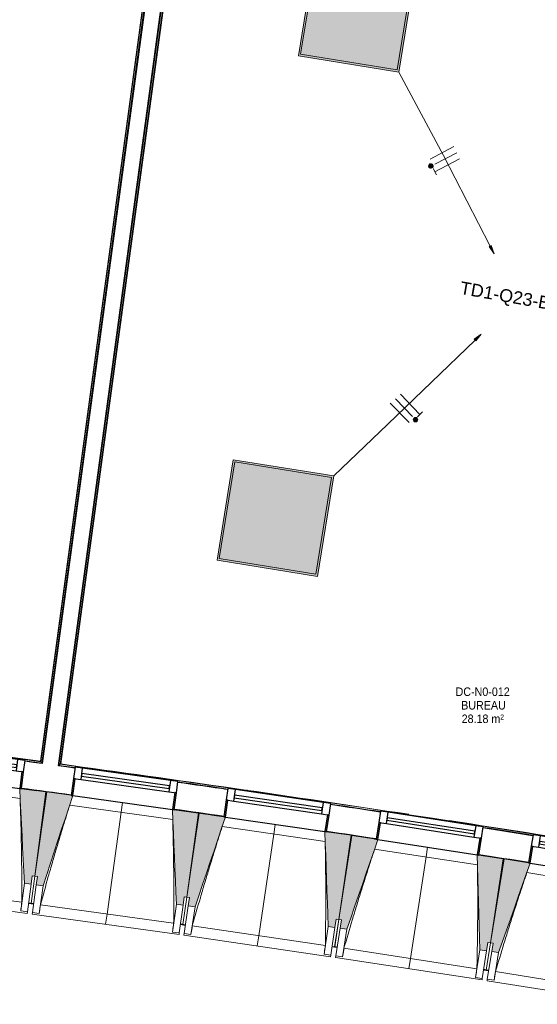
# Model space of a CAD drawing. Header units: millimetres. Extents: x -2845 to 74565, y -36590 to 13748.
# Tile 15 of 49: x 48500 to 51539, y -31592 to -25812. Entities that reach past the tile are written whole.
import ezdxf

# ---------------------------------------------------------------- set-up
doc = ezdxf.new("R2010")
doc.units = ezdxf.units.MM
for name, color, linetype, lineweight in [('A-FLOR', 7, 'Continuous', 25), ('A-FLOR-HRAL', 7, 'Continuous', 18), ('A-GENM', 7, 'Continuous', 18), ('A-GLAZ', 7, 'Continuous', 25), ('A-WALL', 7, 'Continuous', 25), ('CABLE', 7, 'Continuous', 30), ('CABLES', 7, 'Continuous', 18), ('ESPACE', 7, 'Continuous', 30), ('I-WALL', 7, 'Continuous', 25), ('INSTAL ELECTRIQUE', 7, 'Continuous', 18), ('S-BEAM', 7, 'Continuous', 18)]:
    doc.layers.add(name, color=color, linetype=linetype, lineweight=lineweight)
doc.styles.add('Arial_2', font='arial.ttf', dxfattribs={"height": 75})
doc.styles.add('Arial_4', font='arial.ttf', dxfattribs={"width": 0.9, "height": 50})

# ---------------------------------------------------------------- blocks, each defined once
blk = doc.blocks.new('20_MUR PREFA_01 - MODULE_01 B-3165811-2021_015_1111_DCE_1_50_N0 FINI_CFO_ECL')
at = {"layer": 'A-GENM'}
for p, q in [((0, 722.1), (0, 661.4)), ((0, 661.4), (0, 58.5)), ((0, 0.7), (0, 58.5))]:
    blk.add_line(p, q, dxfattribs=at)
blk = doc.blocks.new('B02_DC_STR_rvt-1-2021_015_1111_DCE_1_50_N0 FINI_CFO_ECL')
at = {"layer": 'S-BEAM', "lineweight": 5, "true_color": 0x787878}
for points in [[(-4601.9, -30886.6), (-4595.4, -30837), (-4580.5, -30839), (-4515.3, -30344.5), (-4658.9, -30325.5), (-4659, -30326.2), (-4668.9, -30324.9), (-4641.6, -30881.4), (-4622.3, -30883.9)], [(-4531.8, -30896.1), (-4357.2, -30367), (-4367.1, -30365.7), (-4367.1, -30365), (-4510.5, -30345), (-4579.3, -30839), (-4564.5, -30841.1), (-4571.4, -30890.6), (-4564.5, -30891.6)], [(-3709.7, -31010.6), (-3702.8, -30961.1), (-3687.9, -30963.2), (-3619.1, -30469.1), (-3762.7, -30449.1), (-3762.8, -30449.8), (-3772.6, -30448.4), (-3749.3, -31005.1), (-3730.6, -31007.7)], [(-3639.6, -31020.7), (-3461.3, -30492.8), (-3471.1, -30491.4), (-3471.1, -30490.7), (-3614.4, -30469.7), (-3686.8, -30963.2), (-3671.9, -30965.4), (-3679.2, -31014.9), (-3671.9, -31015.9)], [(-2818.4, -31141), (-2811.1, -31091.6), (-2796.3, -31093.7), (-2723.9, -30600.2), (-2867.3, -30579.2), (-2867.4, -30579.9), (-2877.3, -30578.4), (-2857.9, -31135.2), (-2838.8, -31138)], [(-2748.3, -31151.6), (-2566.2, -30625.1), (-2576.1, -30623.6), (-2576.1, -30622.9), (-2719.2, -30600.8), (-2795.1, -31093.8), (-2780.3, -31096.1), (-2787.9, -31145.5), (-2780.3, -31146.7)], [(-1928, -31277.9), (-1920.4, -31228.5), (-1905.6, -31230.7), (-1829.7, -30737.7), (-1972.9, -30715.7), (-1973, -30716.4), (-1982.9, -30714.9), (-1967.5, -31271.8), (-1947.1, -31274.9)], [(-1858, -31288.9), (-1672.2, -30763.7), (-1682, -30762.1), (-1682, -30761.4), (-1825, -30738.4), (-1904.4, -31230.8), (-1889.6, -31233.2), (-1897.5, -31282.6), (-1889.6, -31283.9)]]:
    blk.add_hatch(color=8, dxfattribs=at).paths.add_polyline_path(points)
at = {"layer": 'A-FLOR'}
for p, q in [((-4587, -31002.7), (-4616.7, -30998.7)), ((-4616.7, -30998.7), (-4587, -31002.7)), ((-4586.8, -31001.7), (-4601.7, -30999.6)), ((-3695.6, -31126.8), (-3725.3, -31122.6)), ((-3725.3, -31122.6), (-3695.6, -31126.8)), ((-3710.3, -31123.7), (-3725.1, -31121.6)), ((-2834.8, -31252.9), (-2805.1, -31257.4)), ((-2804.9, -31256.3), (-2819.7, -31254)), ((-1945.2, -31389.6), (-1915.6, -31394.3)), ((-1930.2, -31390.9), (-1945, -31388.7)), ((-1915.6, -31394.3), (-1930.4, -31392))]:
    blk.add_line(p, q, dxfattribs=at)
at = {"layer": 'S-BEAM'}
for p, q in [((-4666.4, -30383.5), (-5271.7, -30303.7)), ((-4515.3, -30344.5), (-4659, -30325.5)), ((-4580.5, -30839), (-4515.3, -30344.5)), ((-4510.5, -30345), (-4579.3, -30839)), ((-4367, -30365), (-4510.5, -30345)), ((-4357.2, -30367), (-3772.7, -30448.4)), ((-3770.6, -30507.1), (-4375.2, -30422.9)), ((-3619.1, -30469.1), (-3762.7, -30449.1)), ((-3687.9, -30963.2), (-3619.1, -30469.1)), ((-3614.4, -30469.7), (-3686.8, -30963.2)), ((-3471, -30490.7), (-3614.4, -30469.7)), ((-3461.2, -30492.8), (-2877.3, -30578.4)), ((-2875.6, -30637.1), (-3479.7, -30548.6)), ((-2723.9, -30600.2), (-2867.4, -30579.2)), ((-2796.3, -31093.7), (-2723.9, -30600.2)), ((-2719.2, -30600.8), (-2795.1, -31093.8)), ((-2576, -30622.9), (-2719.2, -30600.8)), ((-2566.2, -30625.1), (-1982.9, -30714.9)), ((-1981.6, -30773.5), (-2585, -30680.7)), ((-1829.7, -30737.7), (-1973, -30715.7)), ((-1905.6, -31230.7), (-1829.7, -30737.7)), ((-1825, -30738.4), (-1904.4, -31230.8)), ((-1681.9, -30761.5), (-1825, -30738.4)), ((-1672.1, -30763.7), (-1089.5, -30857.7)), ((-4601.9, -30886.6), (-4595.4, -30837)), ((-4601.7, -30999.6), (-4579.3, -30839)), ((-4580.5, -30839), (-4601.7, -30999.7)), ((-4595.4, -30837), (-4580.5, -30839)), ((-4579.3, -30839), (-4564.5, -30841.1)), ((-4564.5, -30841.1), (-4571.4, -30890.6)), ((-1088.7, -30916.4), (-1691.4, -30819.2)), ((-5439.3, -30889.7), (-4656.6, -30993)), ((-4641.6, -30881.4), (-4663.1, -31044.2)), ((-4641.6, -30881.4), (-4601.9, -30886.6)), ((-4601.9, -30886.6), (-4623.4, -31049.4)), ((-4594, -31053.3), (-4571.4, -30890.6)), ((-4571.4, -30890.6), (-4531.8, -30896.1)), ((-4554.4, -31058.8), (-4531.8, -30896.1)), ((-5487.1, -30944.6), (-4624.6, -31058.4)), ((-3710.3, -31123.6), (-3686.8, -30963.2)), ((-3687.9, -30963.2), (-3710.3, -31123.7)), ((-3709.7, -31010.6), (-3702.8, -30961.1)), ((-3702.8, -30961.1), (-3687.9, -30963.2)), ((-3686.8, -30963.2), (-3671.9, -30965.4)), ((-3671.9, -30965.4), (-3679.2, -31014.9)), ((-4616.9, -30999.8), (-4602, -31001.8)), ((-4602, -31001.7), (-4601.8, -31000.7)), ((-4601.9, -31000.7), (-4602, -31001.8)), ((-4602, -31001.7), (-4587.1, -31003.7)), ((-4547.1, -31007.7), (-3765.1, -31116.6)), ((-3749.3, -31005.1), (-3772, -31167.7)), ((-3749.3, -31005.1), (-3709.7, -31010.6)), ((-3709.7, -31010.6), (-3732.3, -31173.2)), ((-3703, -31177.3), (-3679.2, -31014.9)), ((-3679.2, -31014.9), (-3639.6, -31020.7)), ((-3663.4, -31183.1), (-3639.6, -31020.7)), ((-4663.1, -31044.2), (-4663.1, -31043.9)), ((-4623.4, -31049.4), (-4663.1, -31044.2)), ((-4623.4, -31049.4), (-4624.6, -31058.4)), ((-4595.3, -31062.2), (-4594, -31053.3)), ((-4595.3, -31062.2), (-3733.6, -31182.2)), ((-4554.4, -31058.8), (-4594, -31053.3)), ((-4554.3, -31058.5), (-4554.4, -31058.8)), ((-2796.3, -31093.7), (-2819.8, -31254.1)), ((-2819.7, -31254), (-2795.1, -31093.8)), ((-2818.4, -31141), (-2811.1, -31091.6)), ((-2811.1, -31091.6), (-2796.3, -31093.7)), ((-2795.1, -31093.8), (-2780.3, -31096.1)), ((-3725.4, -31123.7), (-3710.6, -31125.8)), ((-3710.4, -31124.7), (-3710.6, -31125.8)), ((-3710.6, -31125.7), (-3695.7, -31127.9)), ((-3655.7, -31132.1), (-2874.5, -31246.6)), ((-2857.9, -31135.2), (-2881.7, -31297.7)), ((-2857.9, -31135.2), (-2818.4, -31141)), ((-2818.4, -31141), (-2842.2, -31303.5)), ((-2812.8, -31307.8), (-2787.9, -31145.5)), ((-2780.3, -31096.1), (-2787.9, -31145.5)), ((-2787.9, -31145.5), (-2748.3, -31151.6)), ((-2773.3, -31313.9), (-2748.3, -31151.6)), ((-3772, -31167.7), (-3772, -31167.5)), ((-3732.3, -31173.2), (-3772, -31167.7)), ((-3732.3, -31173.2), (-3733.6, -31182.2)), ((-3704.3, -31186.3), (-3703, -31177.3)), ((-3704.3, -31186.3), (-2843.5, -31312.5)), ((-3663.4, -31183.1), (-3703, -31177.3)), ((-3663.3, -31182.9), (-3663.4, -31183.1)), ((-2834.9, -31254), (-2820.1, -31256.2)), ((-2820.1, -31256.1), (-2819.9, -31255.2)), ((-2819.9, -31255.2), (-2820.1, -31256.2)), ((-2820.1, -31256.1), (-2805.2, -31258.4)), ((-2765.2, -31263), (-1984.9, -31383.1)), ((-1905.6, -31230.7), (-1930.2, -31390.9)), ((-1930.2, -31390.8), (-1904.4, -31230.8)), ((-1928, -31277.9), (-1920.4, -31228.5)), ((-1920.4, -31228.5), (-1905.6, -31230.7)), ((-1904.4, -31230.8), (-1889.6, -31233.2)), ((-1889.6, -31233.2), (-1897.5, -31282.6)), ((-2881.7, -31297.7), (-2881.7, -31297.5)), ((-2842.2, -31303.5), (-2881.7, -31297.7)), ((-2842.2, -31303.5), (-2843.5, -31312.5)), ((-2814.2, -31316.8), (-2812.8, -31307.8)), ((-2814.2, -31316.8), (-1954.3, -31449.1)), ((-2773.3, -31313.9), (-2812.8, -31307.8)), ((-2773.2, -31313.7), (-2773.3, -31313.9)), ((-1967.5, -31271.8), (-1992.5, -31434.1)), ((-1967.5, -31271.8), (-1928, -31277.9)), ((-1928, -31277.9), (-1953, -31440.2)), ((-1923.7, -31444.7), (-1897.5, -31282.6)), ((-1897.5, -31282.6), (-1858, -31288.9)), ((-1884.2, -31451), (-1858, -31288.9)), ((-1992.5, -31434.1), (-1992.5, -31433.8)), ((-1953, -31440.2), (-1992.5, -31434.1)), ((-1953, -31440.2), (-1954.3, -31449.1)), ((-1945.4, -31390.7), (-1930.5, -31393)), ((-1930.4, -31392), (-1930.5, -31393)), ((-1930.5, -31392.9), (-1915.7, -31395.3)), ((-1875.7, -31400.2), (-1096.3, -31525.9)), ((-1925.1, -31453.6), (-1923.7, -31444.7)), ((-1925.1, -31453.6), (-1066.2, -31592.1)), ((-1884.2, -31451), (-1923.7, -31444.7)), ((-1884.1, -31450.8), (-1884.2, -31451))]:
    blk.add_line(p, q, dxfattribs=at)
at = {"layer": 'S-BEAM', "flags": 128}
for points in [[(-4668.9, -30324.2), (-4665.5, -30393.8), (-4662.1, -30463.5), (-4658.7, -30533.1), (-4655.3, -30602.8), (-4651.8, -30672.4), (-4648.4, -30742.1), (-4645, -30811.7), (-4641.6, -30881.4)], [(-4531.8, -30896.1), (-4509.9, -30829.9), (-4488.1, -30763.7), (-4466.2, -30697.5), (-4444.4, -30631.3), (-4422.5, -30565), (-4400.7, -30498.8), (-4378.9, -30432.6), (-4357, -30366.4)], [(-3772.7, -30447.8), (-3769.7, -30517.4), (-3766.8, -30587.1), (-3763.9, -30656.8), (-3761, -30726.4), (-3758.1, -30796.1), (-3755.1, -30865.8), (-3752.2, -30935.4), (-3749.3, -31005.1)], [(-3639.6, -31020.7), (-3617.3, -30954.6), (-3595, -30888.5), (-3572.6, -30822.5), (-3550.3, -30756.4), (-3528, -30690.4), (-3505.7, -30624.3), (-3483.4, -30558.2), (-3461.1, -30492.2)], [(-2877.3, -30577.7), (-2874.9, -30647.4), (-2872.5, -30717.1), (-2870, -30786.8), (-2867.6, -30856.5), (-2865.2, -30926.2), (-2862.8, -30995.9), (-2860.4, -31065.6), (-2857.9, -31135.2)], [(-2748.3, -31151.6), (-2725.5, -31085.7), (-2702.7, -31019.8), (-2680, -30953.9), (-2657.2, -30888), (-2634.4, -30822.1), (-2611.6, -30756.2), (-2588.8, -30690.3), (-2566, -30624.4)], [(-1982.9, -30714.2), (-1981, -30783.9), (-1979, -30853.6), (-1977.1, -30923.3), (-1975.2, -30993), (-1973.3, -31062.7), (-1971.4, -31132.4), (-1969.4, -31202.1), (-1967.5, -31271.8)], [(-1858, -31288.9), (-1834.8, -31223.2), (-1811.5, -31157.5), (-1788.3, -31091.7), (-1765, -31026), (-1741.7, -30960.3), (-1718.5, -30894.5), (-1695.2, -30828.8), (-1671.9, -30763.1)], [(-4663.1, -31043.9), (-4661.8, -31033.7), (-4660.5, -31023.5), (-4659.2, -31013.4), (-4657.9, -31003.2), (-4656.6, -30993)], [(-4547.1, -31007.7), (-4548.5, -31017.9), (-4550, -31028.1), (-4551.4, -31038.2), (-4552.9, -31048.4), (-4554.3, -31058.5)], [(-3772, -31167.5), (-3770.6, -31157.3), (-3769.2, -31147.1), (-3767.8, -31137), (-3766.4, -31126.8), (-3765.1, -31116.6)], [(-3655.7, -31132.1), (-3657.2, -31142.3), (-3658.7, -31152.4), (-3660.3, -31162.6), (-3661.8, -31172.7), (-3663.3, -31182.9)], [(-2881.7, -31297.5), (-2880.3, -31287.3), (-2878.8, -31277.1), (-2877.4, -31267), (-2876, -31256.8), (-2874.5, -31246.6)], [(-2765.2, -31263), (-2766.8, -31273.1), (-2768.4, -31283.2), (-2770, -31293.4), (-2771.6, -31303.5), (-2773.2, -31313.7)], [(-1992.5, -31433.8), (-1991, -31423.7), (-1989.5, -31413.5), (-1987.9, -31403.4), (-1986.4, -31393.2), (-1984.9, -31383.1)], [(-1875.7, -31400.2), (-1877.4, -31410.3), (-1879.1, -31420.4), (-1880.8, -31430.5), (-1882.4, -31440.7), (-1884.1, -31450.8)]]:
    blk.add_lwpolyline(points, dxfattribs=at)
at = {"layer": 'S-BEAM'}
for points, knots in [([(-4656.6, -30993), (-4656.4, -30947), (-4656.5, -30878.1), (-4657.2, -30786.2), (-4658.1, -30711.4), (-4659.4, -30631), (-4661.3, -30544.7), (-4663.7, -30462.2), (-4665.6, -30408.5), (-4666.5, -30383.5)], [0, 0, 0, 0, 0.2222222, 0.3333333, 0.4444444, 0.5833333, 0.7222222, 0.8611111, 0.9816328, 0.9816328, 0.9816328, 0.9816328]), ([(-4375.1, -30422.9), (-4387.9, -30463.2), (-4407.3, -30525.5), (-4433, -30610), (-4454.4, -30681.6), (-4477.1, -30758.8), (-4508.8, -30869.4), (-4531.9, -30952.3), (-4547.1, -31007.7)], [0.0183454, 0.0183454, 0.0183454, 0.0183454, 0.2222222, 0.3333333, 0.4444444, 0.5833333, 0.7222222, 1, 1, 1, 1]), ([(-3765.1, -31116.6), (-3764.6, -31070.7), (-3764.2, -31001.7), (-3764.2, -30909.8), (-3764.6, -30835.1), (-3765.3, -30754.6), (-3766.7, -30668.3), (-3768.4, -30585.8), (-3769.9, -30532), (-3770.7, -30507.1)], [0, 0, 0, 0, 0.2222222, 0.3333333, 0.4444444, 0.5833333, 0.7222222, 0.8611111, 0.9816328, 0.9816328, 0.9816328, 0.9816328]), ([(-3479.6, -30548.6), (-3492.6, -30588.7), (-3512.5, -30650.9), (-3538.8, -30735.2), (-3560.7, -30806.7), (-3583.9, -30883.8), (-3616.4, -30994), (-3640.1, -31076.8), (-3655.7, -31132.1)], [0.0183454, 0.0183454, 0.0183454, 0.0183454, 0.2222222, 0.3333333, 0.4444444, 0.5833333, 0.7222222, 1, 1, 1, 1]), ([(-2874.5, -31246.6), (-2873.7, -31200.7), (-2872.8, -31131.8), (-2872.2, -31039.9), (-2872, -30965.1), (-2872.2, -30884.6), (-2872.9, -30798.4), (-2874, -30715.8), (-2875.2, -30662), (-2875.7, -30637.1)], [0, 0, 0, 0, 0.2222222, 0.3333333, 0.4444444, 0.5833333, 0.7222222, 0.8611111, 0.9816328, 0.9816328, 0.9816328, 0.9816328]), ([(-2584.9, -30680.7), (-2598.3, -30720.7), (-2618.6, -30782.8), (-2645.5, -30866.9), (-2667.9, -30938.2), (-2691.7, -31015.1), (-2725, -31125.1), (-2749.3, -31207.8), (-2765.2, -31263)], [0.0183454, 0.0183454, 0.0183454, 0.0183454, 0.2222222, 0.3333333, 0.4444444, 0.5833333, 0.7222222, 1, 1, 1, 1]), ([(-1984.9, -31383.1), (-1983.8, -31337.1), (-1982.4, -31268.2), (-1981.1, -31176.3), (-1980.3, -31101.6), (-1979.9, -31021.1), (-1980, -30934.8), (-1980.6, -30852.2), (-1981.3, -30798.5), (-1981.8, -30773.5)], [0, 0, 0, 0, 0.2222222, 0.3333333, 0.4444444, 0.5833333, 0.7222222, 0.8611111, 0.9816328, 0.9816328, 0.9816328, 0.9816328]), ([(-1691.2, -30819.2), (-1704.9, -30859.2), (-1725.7, -30921), (-1753.2, -31005), (-1776.1, -31076.1), (-1800.4, -31152.8), (-1834.5, -31262.6), (-1859.4, -31345.1), (-1875.7, -31400.2)], [0.0183454, 0.0183454, 0.0183454, 0.0183454, 0.2222222, 0.3333333, 0.4444444, 0.5833333, 0.7222222, 1, 1, 1, 1])]:
    blk.add_open_spline(points, degree=3, knots=knots, dxfattribs=at)
at = {"layer": 'S-BEAM', "color": 5, "lineweight": 25, "true_color": 0x0000ff}
for p, rotation in [((-4064.8, -30407.1), 172.0728552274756), ((-3169.2, -30535), 171.6612207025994), ((-2274.4, -30669.3), 171.2495861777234)]:
    blk.add_blockref('20_MUR PREFA_01 - MODULE_01 B-3165811-2021_015_1111_DCE_1_50_N0 FINI_CFO_ECL', p, dxfattribs=dict(at, rotation=rotation))
blk = doc.blocks.new('XXX_VIDE FENETRE - 590-389517-2021_015_1111_DCE_1_50_N0 FINI_CFO_ECL')
at = {"layer": 'A-GLAZ'}
for p, q in [((-305.1, 0), (-305.1, -100)), ((-295.1, 0), (-305.1, 0)), ((295.1, 0), (-295.1, 0)), ((-295.1, -100), (-295.1, 0)), ((305.1, 0), (295.1, 0)), ((295.1, 0), (295.1, -100)), ((305.1, -100), (305.1, 0)), ((-305.1, -100), (-295.1, -100)), ((-260.1, -100), (-305.1, -100)), ((-305.1, -100), (-305.1, -167.5)), ((-260.1, -167.5), (-260.1, -100)), ((260.1, -100), (-260.1, -100)), ((260.1, -100), (260.1, -167.5)), ((305.1, -100), (260.1, -100)), ((295.1, -100), (305.1, -100)), ((305.1, -167.5), (305.1, -100)), ((-305.1, -167.5), (-260.1, -167.5)), ((-260.1, -167.5), (260.1, -167.5)), ((260.1, -167.5), (305.1, -167.5))]:
    blk.add_line(p, q, dxfattribs=at)
at = {"layer": 'A-GLAZ', "color": 173, "true_color": 0x5c63b1}
for p, q in [((260.1, -120), (-260.1, -120)), ((-260.1, -120), (-260.1, -135)), ((-260.1, -135), (260.1, -135)), ((260.1, -135), (260.1, -120))]:
    blk.add_line(p, q, dxfattribs=at)
blk = doc.blocks.new('Garde-corps - Garde-corps-509925-2021_015_1111_DCE_1_50_N0 FINI_CFO_ECL')
at = {"layer": 'A-FLOR-HRAL'}
for p, q in [((-4438.5, -30189.6), (-3606.8, -24050.4)), ((-4430.5, -30183.5), (-3600.7, -24058.5)), ((-4428.6, -30182), (-3599.2, -24060.4)), ((-4426.7, -30180.6), (-3597.8, -24062.3)), ((-4344.6, -30204.1), (-4438.5, -30189.6)), ((-4344.4, -30202.5), (-4438.5, -30189.6)), ((-4154, -30222.6), (-4426.7, -30180.6)), ((-4424.1, -30181), (-4426.7, -30180.6)), ((-3634.9, -30302.4), (-3696.7, -30292.9)), ((-3447.7, -30331.3), (-3465.9, -30328.7)), ((-3334.2, -30334), (-3335.4, -30333.9))]:
    blk.add_line(p, q, dxfattribs=at)
at = {"layer": 'A-FLOR-HRAL', "flags": 128}
for points in [[(-4438.5, -30189.6), (-4438.7, -30189.7), (-4439, -30190), (-4439.5, -30190.3), (-4440, -30190.8), (-4440.6, -30191.2), (-4441.3, -30191.7), (-4441.9, -30192.2)], [(-4430.5, -30183.5), (-4434.5, -30186.6), (-4438.5, -30189.6)], [(-4426.7, -30180.6), (-4426.7, -30180.6), (-4426.8, -30180.7), (-4427, -30180.8), (-4427.2, -30181), (-4427.4, -30181.2), (-4427.6, -30181.3), (-4427.9, -30181.5), (-4428.1, -30181.7), (-4428.3, -30181.9), (-4428.6, -30182)]]:
    blk.add_lwpolyline(points, dxfattribs=at)
at = {"layer": 'A-FLOR-HRAL'}
for radius, start, end in [(125935, 80.251097, 82.25963), (125936.7, 81.319476, 82.258838), (125927.8, 81.807452, 81.942011), (125927.8, 81.395259, 81.529818), (125936.7, 80.251889, 81.210417), (125927.8, 80.983066, 81.117624)]:
    blk.add_arc((-21392, -154971), radius, start, end, dxfattribs=at)
blk = doc.blocks.new('Garde-corps - Garde-corps-510088-2021_015_1111_DCE_1_50_N0 FINI_CFO_ECL')
at = {"layer": 'A-FLOR-HRAL'}
for p, q in [((-3714.9, -24043), (-4544.7, -30168.1)), ((-3706.9, -24036.9), (-4538.6, -30176.1)), ((-3718.7, -24045.9), (-4547.6, -30164.2)), ((-3716.8, -24044.5), (-4546.2, -30166.1)), ((-4547.6, -30164.2), (-4824.7, -30131.8)), ((-4547.6, -30164.3), (-4738.4, -30138.7)), ((-4538.6, -30176.1), (-4637.7, -30164.5)), ((-4538.6, -30176.1), (-4637.5, -30162.8))]:
    blk.add_line(p, q, dxfattribs=at)
at = {"layer": 'A-FLOR-HRAL', "flags": 128}
blk.add_lwpolyline([(-4544.7, -30168.1), (-4541.7, -30172.1), (-4538.6, -30176.1)], dxfattribs=at)
at = {"layer": 'A-FLOR-HRAL'}
for radius, start, end in [(125935, 82.312065, 84.320586), (125936.7, 82.312858, 83.271383)]:
    blk.add_arc((-21392, -154971), radius, start, end, dxfattribs=at)
for points, knots in [([(-4547.6, -30164.2), (-4547.6, -30164.2), (-4547.6, -30164.3), (-4547.5, -30164.4), (-4547.5, -30164.5), (-4547.3, -30164.6), (-4547.2, -30164.8), (-4547.1, -30165), (-4546.9, -30165.2), (-4546.7, -30165.4), (-4546.6, -30165.6), (-4546.4, -30165.8), (-4546.3, -30166), (-4546.2, -30166.1)], [0.075, 0.075, 0.075, 0.075, 0.15, 0.2125, 0.275, 0.35, 0.425, 0.5, 0.6, 0.7, 0.775, 0.85, 1, 1, 1, 1]), ([(-4538.6, -30176.1), (-4538.6, -30176.1), (-4538.6, -30176.1), (-4538.6, -30176.1), (-4538.5, -30176.2), (-4538.5, -30176.3), (-4538.4, -30176.3), (-4538.3, -30176.4), (-4538.3, -30176.5), (-4538.2, -30176.6), (-4538.1, -30176.7), (-4538, -30176.9), (-4537.9, -30177), (-4537.8, -30177.1), (-4537.7, -30177.3), (-4537.6, -30177.4), (-4537.5, -30177.6), (-4537.4, -30177.7), (-4537.2, -30177.9), (-4536.9, -30178.3), (-4536.5, -30178.8), (-4536.2, -30179.2), (-4536, -30179.4)], [0, 0, 0, 0, 0.071429, 0.107143, 0.142857, 0.178571, 0.214286, 0.25, 0.285714, 0.321429, 0.357143, 0.392857, 0.428571, 0.464286, 0.5, 0.535714, 0.571429, 0.607143, 0.642857, 0.714286, 0.857143, 1, 1, 1, 1])]:
    blk.add_open_spline(points, degree=3, knots=knots, dxfattribs=at)
blk = doc.blocks.new('B02_ARC_rvt-1-2021_015_1111_DCE_1_50_N0 FINI_CFO_ECL')
at = {"layer": 'A-FLOR'}
for p, q in [((-4658.8, -30324.4), (-4567.8, -30336.6)), ((-4515.4, -30343.7), (-4510.5, -30344.4)), ((-3762.6, -30448), (-3549.4, -30478.3)), ((-3540.8, -30479.6), (-3470.9, -30489.6)), ((-2723.8, -30599.4), (-2719.1, -30600.2)), ((-2585.9, -30620.2), (-2575.8, -30621.8)), ((-1829.6, -30737), (-1824.9, -30737.7))]:
    blk.add_line(p, q, dxfattribs=at)
at = {"layer": 'A-WALL'}
for p, q in [((-3701.8, -24021.9), (-4536, -30179.4)), ((-4441.9, -30192.2), (-3607.7, -24034.7))]:
    blk.add_line(p, q, dxfattribs=at)
at = {"layer": 'I-WALL', "flags": 128}
for points in [[(-4536, -30179.4), (-4586.9, -30172.6), (-4637.9, -30165.7)], [(-4344.8, -30205.4), (-4393.4, -30198.8), (-4441.9, -30192.2)]]:
    blk.add_lwpolyline(points, dxfattribs=at)
at = {"layer": 'I-WALL'}
for radius, start, end in [(125764.8, 82.219836, 82.354036), (125924.8, 81.807456, 81.942008), (125764.8, 81.807642, 81.941842), (125924.8, 81.395263, 81.529815), (125924.8, 80.983069, 81.117621), (125764.8, 81.395448, 81.529648), (125764.8, 80.983254, 81.117453)]:
    blk.add_arc((-21392, -154971), radius, start, end, dxfattribs=at)
at = {"layer": 'A-FLOR-HRAL', "lineweight": 18}
for name in ['Garde-corps - Garde-corps-510088-2021_015_1111_DCE_1_50_N0 FINI_CFO_ECL', 'Garde-corps - Garde-corps-509925-2021_015_1111_DCE_1_50_N0 FINI_CFO_ECL']:
    blk.add_blockref(name, (0, 0), dxfattribs=at)
at = {"layer": 'A-GLAZ', "lineweight": 18}
for p, rotation in [((-4961.5, -30286.3), 172.4844897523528), ((-4064.9, -30407.7), 172.072855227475), ((-3169.3, -30535.6), 171.6612207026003), ((-2274.5, -30670), 171.249586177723), ((-1380.8, -30810.7), 170.8379516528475)]:
    blk.add_blockref('XXX_VIDE FENETRE - 590-389517-2021_015_1111_DCE_1_50_N0 FINI_CFO_ECL', p, dxfattribs=dict(at, rotation=rotation))
blk = doc.blocks.new('604_DALLE LED 600x600MM - 26W 4000K 3600lm-4677864-2021_015_1111_DCE_1_50_N0 FINI_CFO_ECL')
at = {"layer": 'INSTAL ELECTRIQUE', "true_color": 0xf6d57a}
h = blk.add_hatch(color=41, dxfattribs=at)
h.paths.add_polyline_path([(-298.5, -298.5), (-298.5, 298.5), (298.5, 298.5), (298.5, -298.5), (-288.1, -298.5)])
h.paths.add_polyline_path([(-287, -287), (287, -287), (287, 287), (-287, 287), (-287, -230.1)])
blk.add_hatch(color=41, dxfattribs=at).paths.add_polyline_path([(-287, -287), (-287, 287), (287, 287), (287, -287)])
at = {"layer": 'INSTAL ELECTRIQUE'}
for p, q in [((-298.5, -298.5), (-298.5, 298.5)), ((-298.5, 298.5), (298.5, 298.5)), ((298.5, 298.5), (298.5, -298.5)), ((-287, 287), (-287, -287)), ((-287, 287), (287, 287)), ((287, -287), (287, 287)), ((287, -287), (-287, -287)), ((298.5, -298.5), (-298.5, -298.5))]:
    blk.add_line(p, q, dxfattribs=at)
blk = doc.blocks.new('Fil - COCHE DE FIL_PE_SYMBOLE-4085576-2021_015_1111_DCE_1_50_N0 FINI_CFO_ECL')
at = {"layer": 'CABLES', "lineweight": 9}
for p, q in [((-0.42, 1.8), (0.42, 1.8)), ((0, 1.8), (0, -1.48))]:
    blk.add_line(p, q, dxfattribs=at)
blk = doc.blocks.new('Fil - Coche de fil circulaire-323115-2021_015_1111_DCE_1_50_N0 FINI_CFO_ECL')
at = {"layer": 'CABLES', "lineweight": 9}
blk.add_hatch(color=256, dxfattribs=at).paths.add_polyline_path([(0.19, 2.08), (0.14, 2.12), (0.07, 2.15), (0.01, 2.16), (-0.06, 2.15), (-0.13, 2.12), (-0.18, 2.08), (-0.22, 2.02), (-0.25, 1.96), (-0.26, 1.89), (-0.25, 1.82), (-0.22, 1.76), (-0.18, 1.7), (-0.13, 1.66), (-0.06, 1.64), (0.01, 1.63), (0.07, 1.64), (0.14, 1.66), (0.19, 1.7), (0.24, 1.76), (0.26, 1.82), (0.27, 1.89), (0.26, 1.96), (0.24, 2.02)])
blk.add_line((0, 1.37), (0, -1.51), dxfattribs=at)
for start, end in [(360, 180), (180, 360)]:
    blk.add_arc((0.01, 1.89), 0.265, start, end, dxfattribs=at)
blk = doc.blocks.new('Fil - Coche de fil long-323512-2021_015_1111_DCE_1_50_N0 FINI_CFO_ECL')
at = {"layer": 'CABLES', "lineweight": 9}
blk.add_line((0, 1.61), (0, -1.57), dxfattribs=at)
blk = doc.blocks.new('B02_ELE_rvt-1-2021_015_1111_DCE_1_50_N0 FINI_CFO_ECL')
at = {"layer": 'CABLES'}
for points in [[(-1883.9, -27186), (-1901, -27138.1), (-1912.8, -27144.2)], [(-1990.9, -27697.8), (-1959.2, -27658.1), (-2000.1, -27688.3)]]:
    blk.add_hatch(color=256, dxfattribs=at).paths.add_polyline_path(points)
for p, q in [((-1901, -27138.1), (-1912.8, -27144.2)), ((-1901, -27138.1), (-1912.8, -27144.2)), ((-1912.8, -27144.2), (-1883.9, -27186)), ((-1912.8, -27144.2), (-1883.9, -27186)), ((-1883.9, -27186), (-1901, -27138.1)), ((-1883.9, -27186), (-1901, -27138.1)), ((-1959.2, -27658.1), (-2000.1, -27688.3)), ((-1959.2, -27658.1), (-2000.1, -27688.3)), ((-1990.9, -27697.8), (-1959.2, -27658.1)), ((-1990.9, -27697.8), (-1959.2, -27658.1)), ((-2000.1, -27688.3), (-1990.9, -27697.8)), ((-2000.1, -27688.3), (-1990.9, -27697.8))]:
    blk.add_line(p, q, dxfattribs=at)
at = {"layer": 'CABLES', "flags": 128}
for points in [[(-2443.4, -26119.9), (-2180.3, -26609.2), (-1906.7, -27141.6)], [(-2825.6, -28490.7), (-2507.4, -28185.7), (-1995.2, -27692.7)]]:
    blk.add_lwpolyline(points, dxfattribs=at)
at = {"layer": 'CABLES', "lineweight": 18}
for name, p, xscale, yscale, zscale, rotation in [('Fil - Coche de fil circulaire-323115-2021_015_1111_DCE_1_50_N0 FINI_CFO_ECL', (-2170.5, -26628.3), 49.99999999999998, 49.99999999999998, 49.99999999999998, 117.196773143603), ('Fil - Coche de fil long-323512-2021_015_1111_DCE_1_50_N0 FINI_CFO_ECL', (-2188.9, -26593.2), 49.99999999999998, 49.99999999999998, 49.99999999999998, 118.2655412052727), ('Fil - COCHE DE FIL_PE_SYMBOLE-4085576-2021_015_1111_DCE_1_50_N0 FINI_CFO_ECL', (-2152.3, -26663.6), 49.99999999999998, 49.99999999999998, 49.99999999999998, 117.196773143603), ('Fil - Coche de fil circulaire-323115-2021_015_1111_DCE_1_50_N0 FINI_CFO_ECL', (-2410.1, -28092), 49.99999999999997, 49.99999999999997, 49.99999999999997, 223.9034195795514), ('Fil - COCHE DE FIL_PE_SYMBOLE-4085576-2021_015_1111_DCE_1_50_N0 FINI_CFO_ECL', (-2381.5, -28064.5), 49.99999999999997, 49.99999999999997, 49.99999999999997, 223.9034195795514), ('Fil - Coche de fil long-323512-2021_015_1111_DCE_1_50_N0 FINI_CFO_ECL', (-2438.7, -28119.6), 49.99999999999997, 49.99999999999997, 49.99999999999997, 223.9034195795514)]:
    blk.add_blockref(name, p, dxfattribs=dict(at, xscale=xscale, yscale=yscale, zscale=zscale, rotation=rotation))
at = {"layer": 'INSTAL ELECTRIQUE', "lineweight": 18, "extrusion": (0, 0, -1), "rotation": 189.1847230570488}
for p in [(2690.4, -25777.6), (3167.9, -28737.7)]:
    blk.add_blockref('604_DALLE LED 600x600MM - 26W 4000K 3600lm-4677864-2021_015_1111_DCE_1_50_N0 FINI_CFO_ECL', p, dxfattribs=at)
at = {"layer": 'CABLE', "lineweight": 9, "insert": (-2075.5, -27347.6), "char_height": 75, "width": 821.73, "attachment_point": 1, "rotation": 350, "style": 'Arial_2'}
blk.add_mtext('TD1-Q23-BD3', dxfattribs=at)

msp = doc.modelspace()

# ---------------------------------------------------------------- block references
at = {"lineweight": 5}
for name in ['B02_DC_STR_rvt-1-2021_015_1111_DCE_1_50_N0 FINI_CFO_ECL', 'B02_ARC_rvt-1-2021_015_1111_DCE_1_50_N0 FINI_CFO_ECL']:
    msp.add_blockref(name, (53169.3, 0), dxfattribs=at)

# ---------------------------------------------------------------- next in the draw order: block references
msp.add_blockref('B02_ELE_rvt-1-2021_015_1111_DCE_1_50_N0 FINI_CFO_ECL', (53169.3, 0), dxfattribs=at)

# ---------------------------------------------------------------- next in the draw order: texts
at = {"layer": 'ESPACE', "color": 8, "true_color": 0x808080, "char_height": 50, "attachment_point": 1, "style": 'Arial_4'}
for s, insert, width in [('DC-N0-012', (51059.3, -29732.3), 382.405), ('BUREAU', (51092, -29811.7), 303.038), ('28.18 m²', (51095, -29891.1), 299.43)]:
    msp.add_mtext(s, dxfattribs=dict(at, insert=insert, width=width))

doc.saveas('drawing.dxf')
